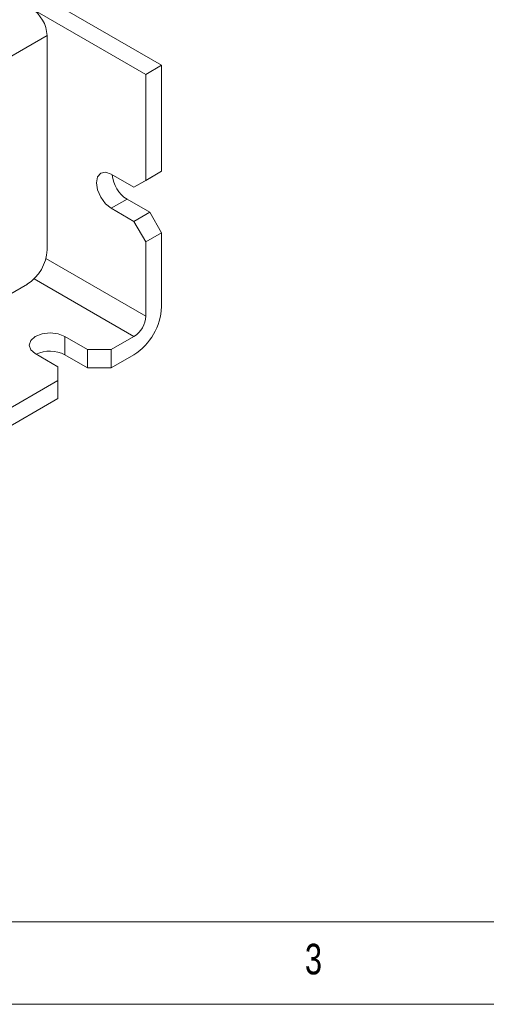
# Model space of a CAD drawing. Header units: inches. Extents: x 0.2 to 16.3, y 0.2 to 11.5.
# Tile 11 of 22: x 4.6 to 5.7, y 0.2 to 2.5. Entities that reach past the tile are written whole.
import ezdxf

# ---------------------------------------------------------------- set-up
doc = ezdxf.new("R2010")
doc.units = ezdxf.units.IN
doc.header["$MEASUREMENT"] = 0
doc.styles.add('SLDTEXTSTYLE0', font='TXT', dxfattribs={"width": 0.75})

msp = doc.modelspace()

# ---------------------------------------------------------------- linework, layer by layer
at = {"color": 7, "linetype": 'Continuous', "lineweight": 15}
for p, q in [((4.9397, 2.4393), (2.5827, 3.8)), ((4.902, 2.4175), (2.545, 3.7782)), ((4.6663, 2.5106), (2.8203, 1.4449)), ((4.6663, 1.9983), (4.6663, 2.5106)), ((4.9397, 2.4393), (4.902, 2.4175)), ((4.9397, 2.1862), (4.9397, 2.4393)), ((4.902, 2.1644), (4.902, 2.4175)), ((4.8195, 2.1794), (4.8737, 2.1481)), ((4.9114, 2.1698), (4.8737, 2.1481)), ((4.8737, 2.1481), (4.902, 2.1644)), ((4.902, 2.1644), (4.9397, 2.1862)), ((4.9114, 2.1698), (4.9397, 2.1862)), ((4.8195, 2.0977), (4.8572, 2.1195)), ((4.9114, 2.0882), (4.8572, 2.1195)), ((4.8737, 2.0664), (4.8195, 2.0977)), ((4.8737, 2.0664), (4.9114, 2.0882)), ((4.9397, 2.0392), (4.9114, 2.0882)), ((4.902, 2.0174), (4.8737, 2.0664)), ((4.9397, 2.0392), (4.902, 2.0174)), ((4.9397, 1.8623), (4.9397, 2.0392)), ((4.902, 1.8405), (4.902, 2.0174)), ((4.902, 1.8405), (4.6635, 1.9782)), ((4.8737, 1.7915), (4.6352, 1.9292)), ((4.5119, 1.8548), (4.6192, 1.9167)), ((4.7087, 1.7915), (4.7629, 1.7602)), ((4.7087, 1.7915), (4.7087, 1.748)), ((4.8195, 1.7602), (4.8737, 1.7915)), ((4.6922, 1.7194), (4.638, 1.7507)), ((4.7087, 1.748), (4.7629, 1.7167)), ((4.7629, 1.7602), (4.8195, 1.7602)), ((4.7629, 1.7602), (4.7629, 1.7167)), ((4.8195, 1.7167), (4.8195, 1.7602)), ((4.8195, 1.7167), (4.8737, 1.748)), ((4.6922, 1.6867), (4.6922, 1.7194)), ((4.7629, 1.7167), (4.8195, 1.7167)), ((3.2874, 0.8758), (4.6922, 1.6867)), ((4.6922, 1.6867), (4.6922, 1.6432)), ((3.2874, 0.8322), (4.6922, 1.6432))]:
    msp.add_line(p, q, dxfattribs=at)
at = {"color": 7, "linetype": 'Continuous', "lineweight": 0}
for p, q in [((0.3937, 0.3937), (8.9685, 0.3937)), ((0.1969, 0.1969), (16.3386, 0.1969))]:
    msp.add_line(p, q, dxfattribs=at)
at = {"color": 7, "linetype": 'Continuous', "lineweight": 15, "flags": 128}
for points in [[(4.8195, 2.0977), (4.806, 2.1086), (4.7945, 2.1241), (4.7868, 2.1418), (4.7841, 2.1589), (4.7868, 2.173), (4.7945, 2.1818), (4.806, 2.1841), (4.8195, 2.1794)], [(4.638, 1.7507), (4.6272, 1.76), (4.6234, 1.7711), (4.6272, 1.7821), (4.638, 1.7915), (4.6542, 1.7978), (4.6734, 1.8), (4.6925, 1.7978), (4.7087, 1.7915)]]:
    msp.add_lwpolyline(points, dxfattribs=at)
at = {"color": 7, "linetype": 'Continuous', "lineweight": 15}
for centre, radius, start, end in [((4.5854, 2.5069), 0.0809, 2.6055, 57.3946), ((4.8991, 2.1846), 0.0775, 184.9407, 237.2612), ((4.5639, 2.003), 0.1025, 302.6055, 357.3945), ((4.7964, 1.8688), 0.1434, 302.6055, 357.3945), ((4.8406, 1.8433), 0.0615, 302.6055, 357.3945), ((4.6732, 1.6791), 0.0775, 62.7437, 115.0433)]:
    msp.add_arc(centre, radius, start, end, dxfattribs=at)

# ---------------------------------------------------------------- texts
at = {"color": 7, "linetype": 'Continuous', "lineweight": 0, "insert": (5.2822, 0.3413), "char_height": 0.0729, "attachment_point": 1, "style": 'SLDTEXTSTYLE0'}
msp.add_mtext('3', dxfattribs=at)

doc.saveas('drawing.dxf')
